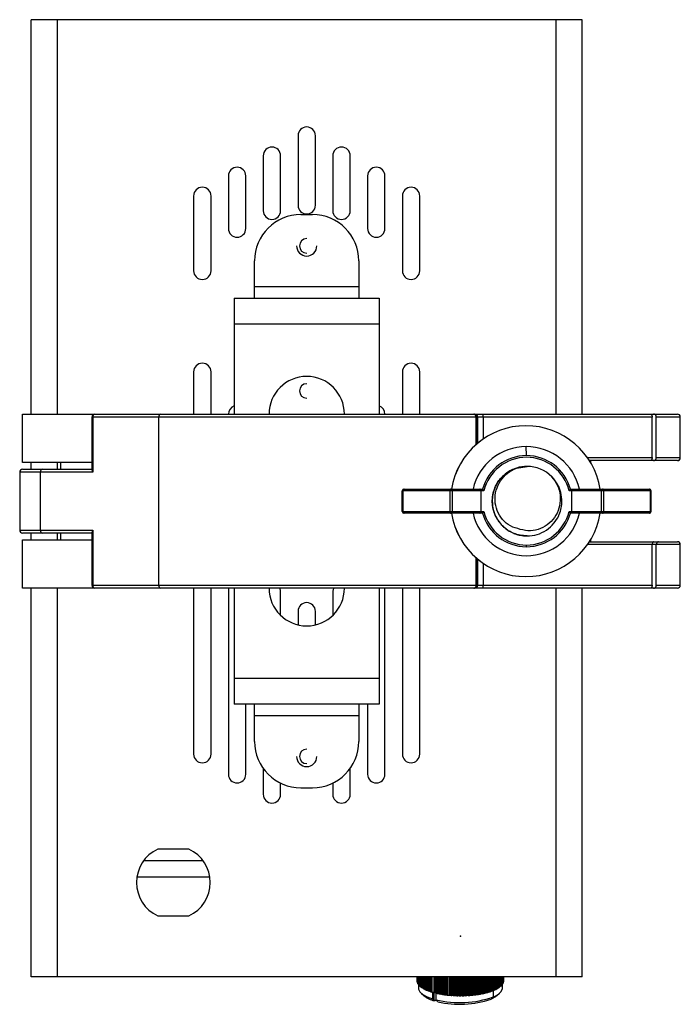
# Model space of a CAD drawing. Header units: millimetres. Extents: x 17 to 150, y -438 to -131.
# Tile 1 of 2: x 34 to 148, y -438 to -269. Entities that reach past the tile are written whole.
import ezdxf

# ---------------------------------------------------------------- set-up
doc = ezdxf.new("R2010")
doc.units = ezdxf.units.MM
doc.header["$PDSIZE"] = -1

msp = doc.modelspace()

# ---------------------------------------------------------------- linework, layer by layer
at = {"color": 7, "linetype": 'Continuous', "lineweight": 25}
for p, q in [((131.43, -268.62), (36.43, -268.62)), ((36.43, -336.62), (36.43, -268.62)), ((40.93, -336.62), (40.93, -268.62)), ((126.93, -336.62), (126.93, -268.62)), ((131.43, -336.62), (131.43, -268.62)), ((82.43, -288.62), (82.43, -300.62)), ((85.43, -300.62), (85.43, -288.62)), ((76.43, -292.09), (76.43, -301.55)), ((79.43, -301.55), (79.43, -292.09)), ((88.43, -292.09), (88.43, -301.55)), ((91.43, -301.55), (91.43, -292.09)), ((70.43, -295.55), (70.43, -304.62)), ((73.43, -304.62), (73.43, -295.55)), ((94.43, -295.55), (94.43, -304.62)), ((97.43, -304.62), (97.43, -295.55)), ((64.43, -299.02), (64.43, -311.91)), ((67.43, -311.91), (67.43, -299.02)), ((100.43, -299.02), (100.43, -311.91)), ((103.43, -311.91), (103.43, -299.02)), ((82.93, -302.2), (84.93, -302.2)), ((74.93, -316.62), (74.93, -310.2)), ((92.93, -310.2), (92.93, -316.62)), ((74.93, -314.62), (92.93, -314.62)), ((71.43, -316.62), (71.43, -336.62)), ((71.43, -316.62), (96.43, -316.62)), ((96.43, -316.62), (96.43, -336.62)), ((96.43, -321.12), (71.43, -321.12)), ((64.43, -329.34), (64.43, -336.62)), ((67.43, -336.62), (67.43, -329.34)), ((100.43, -329.34), (100.43, -336.62)), ((103.43, -336.62), (103.43, -329.34)), ((34.93, -336.62), (147.86, -336.62)), ((34.93, -344.97), (34.93, -336.62)), ((46.9, -337.12), (46.9, -346.27)), ((143.5, -337.12), (46.9, -337.12)), ((47.05, -337.12), (47.05, -346.62)), ((58.43, -366.12), (58.43, -337.12)), ((113.16, -341.84), (113.16, -337.12)), ((113.34, -337.12), (113.34, -341.68)), ((113.42, -341.62), (113.42, -337.12)), ((114.38, -337.12), (114.38, -340.89)), ((143.5, -344.12), (143.5, -337.12)), ((144.22, -344.12), (144.22, -337.12)), ((148.36, -337.12), (144.22, -337.12)), ((148.36, -344.12), (148.36, -337.12)), ((121.73, -338.62), (121.72, -338.62)), ((121.83, -343.77), (121.79, -342.21)), ((132.35, -344.12), (143.5, -344.12)), ((144.22, -344.12), (148.36, -344.12)), ((46.9, -344.97), (34.93, -344.97)), ((34.93, -346.12), (46.9, -346.12)), ((36.43, -346.12), (36.43, -344.97)), ((40.93, -346.12), (40.93, -344.97)), ((41.5, -346.12), (41.5, -344.97)), ((120.1, -345.91), (121.94, -345.62)), ((121.84, -345.62), (121.83, -345.62)), ((121.85, -345.62), (121.84, -345.62)), ((121.85, -345.62), (121.85, -345.62)), ((121.86, -345.62), (121.86, -345.62)), ((121.87, -345.62), (121.87, -345.62)), ((121.88, -345.62), (121.88, -345.62)), ((121.89, -345.62), (121.89, -345.62)), ((121.9, -345.62), (121.9, -345.62)), ((121.91, -345.62), (121.91, -345.62)), ((121.92, -345.62), (121.92, -345.62)), ((121.94, -345.62), (121.94, -345.62)), ((147.86, -344.62), (132.68, -344.62)), ((132.9, -344.97), (132.93, -344.97)), ((132.93, -344.97), (132.93, -344.62)), ((34.43, -346.62), (34.43, -356.62)), ((47.05, -346.62), (34.43, -346.62)), ((38, -356.62), (38, -346.62)), ((100.72, -349.55), (114.24, -349.55)), ((129.42, -349.55), (143.01, -349.55)), ((114.48, -349.85), (100.42, -349.85)), ((100.42, -353.4), (100.42, -349.85)), ((100.51, -349.85), (100.51, -353.4)), ((108.69, -353.4), (108.69, -349.85)), ((109.02, -349.85), (109.02, -353.4)), ((114.03, -353.4), (114.03, -349.85)), ((143.31, -349.85), (129.18, -349.85)), ((129.63, -353.4), (129.63, -349.85)), ((134.77, -353.4), (134.77, -349.85)), ((135.1, -349.85), (135.1, -353.4)), ((143.23, -353.4), (143.23, -349.85)), ((143.31, -353.4), (143.31, -349.85)), ((100.42, -353.4), (114.48, -353.4)), ((114.24, -353.7), (100.72, -353.7)), ((129.18, -353.4), (143.31, -353.4)), ((143.01, -353.7), (129.42, -353.7)), ((34.43, -356.62), (47.05, -356.62)), ((46.9, -357.12), (34.93, -357.12)), ((36.43, -358.27), (36.43, -357.12)), ((40.93, -358.27), (40.93, -357.12)), ((41.5, -358.27), (41.5, -357.12)), ((46.9, -356.97), (46.9, -366.12)), ((47.05, -356.62), (47.05, -366.12)), ((121.83, -357.62), (121.83, -357.62)), ((121.84, -357.62), (121.84, -357.62)), ((121.85, -357.62), (121.85, -357.62)), ((121.86, -357.62), (121.86, -357.62)), ((121.87, -357.62), (121.87, -357.62)), ((121.88, -357.62), (121.88, -357.62)), ((121.89, -357.62), (121.89, -357.62)), ((121.91, -357.62), (121.9, -357.62)), ((121.9, -357.62), (121.9, -357.62)), ((121.92, -357.62), (121.91, -357.62)), ((121.93, -357.62), (121.92, -357.62)), ((121.93, -357.62), (121.93, -357.62)), ((34.93, -358.27), (46.9, -358.27)), ((34.93, -366.62), (34.93, -358.27)), ((148.36, -359.12), (132.35, -359.12)), ((132.68, -358.62), (147.86, -358.62)), ((132.93, -358.27), (132.9, -358.27)), ((132.93, -358.62), (132.93, -358.27)), ((143.5, -366.12), (143.5, -359.12)), ((144.22, -366.12), (144.22, -359.12)), ((148.36, -366.12), (148.36, -359.12)), ((113.16, -366.12), (113.16, -361.41)), ((113.34, -361.57), (113.34, -366.12)), ((113.42, -366.12), (113.42, -361.63)), ((114.38, -362.35), (114.38, -366.12)), ((121.73, -364.62), (121.72, -364.62)), ((147.86, -366.62), (34.93, -366.62)), ((36.43, -433.62), (36.43, -366.62)), ((40.93, -433.62), (40.93, -366.62)), ((46.9, -366.12), (143.5, -366.12)), ((64.43, -366.62), (64.43, -395.23)), ((67.43, -395.23), (67.43, -366.62)), ((70.43, -366.62), (70.43, -398.7)), ((71.43, -366.62), (71.43, -386.62)), ((79.43, -367.16), (79.33, -366.62)), ((88.53, -366.62), (88.43, -367.16)), ((96.43, -366.62), (96.43, -386.62)), ((97.43, -398.7), (97.43, -366.62)), ((100.43, -366.62), (100.43, -395.23)), ((103.43, -395.23), (103.43, -366.62)), ((126.93, -433.62), (126.93, -366.62)), ((131.43, -433.62), (131.43, -366.62)), ((144.22, -366.12), (148.36, -366.12)), ((79.43, -371.31), (79.43, -367.16)), ((88.43, -367.16), (88.43, -371.31)), ((82.43, -370.62), (82.43, -372.95)), ((85.43, -372.95), (85.43, -370.62)), ((71.43, -382.12), (96.43, -382.12)), ((96.43, -386.62), (71.43, -386.62)), ((73.43, -398.7), (73.43, -386.62)), ((74.93, -393.05), (74.93, -386.62)), ((92.93, -386.62), (92.93, -393.05)), ((94.43, -386.62), (94.43, -398.7)), ((92.93, -388.62), (74.93, -388.62)), ((76.43, -397.71), (76.43, -402.16)), ((91.43, -402.16), (91.43, -397.71)), ((79.43, -402.16), (79.43, -400.24)), ((88.43, -400.24), (88.43, -402.16)), ((82.93, -401.05), (84.93, -401.05)), ((63.63, -411.62), (58.24, -411.62)), ((66.04, -413.6), (55.82, -413.6)), ((67.21, -416.42), (54.65, -416.42)), ((58.24, -423.12), (63.63, -423.12)), ((131.43, -433.62), (36.43, -433.62)), ((102.98, -433.62), (102.98, -434.35)), ((102.99, -434.46), (102.99, -433.62)), ((102.99, -434.46), (103, -434.46)), ((103, -433.62), (103, -434.53)), ((103.03, -434.63), (103.03, -433.62)), ((103.06, -433.62), (103.06, -434.7)), ((103.11, -434.81), (103.11, -433.62)), ((103.15, -433.62), (103.15, -434.88)), ((103.22, -434.98), (103.22, -433.62)), ((103.28, -433.62), (103.28, -435.05)), ((103.37, -435.15), (103.37, -433.62)), ((103.44, -433.62), (103.44, -435.22)), ((103.56, -435.32), (103.56, -433.62)), ((103.64, -433.62), (103.64, -435.38)), ((103.78, -435.48), (103.78, -433.62)), ((103.87, -433.62), (103.87, -435.54)), ((104.03, -435.64), (104.03, -433.62)), ((104.14, -433.62), (104.14, -435.7)), ((104.31, -435.79), (104.31, -433.62)), ((104.43, -433.62), (104.43, -435.84)), ((104.62, -435.93), (104.62, -433.62)), ((104.75, -433.62), (104.75, -435.98)), ((104.96, -436.06), (104.96, -433.62)), ((105.1, -433.62), (105.1, -436.11)), ((105.33, -436.19), (105.33, -433.62)), ((105.47, -436.19), (105.47, -433.62)), ((105.48, -433.62), (105.48, -436.24)), ((105.49, -436.24), (105.49, -433.62)), ((105.84, -433.62), (105.84, -437.64)), ((106.12, -433.62), (106.12, -436.41)), ((106.13, -436.41), (106.13, -433.62)), ((106.28, -436.41), (106.28, -433.62)), ((106.3, -433.62), (106.3, -436.45)), ((106.57, -436.51), (106.57, -433.62)), ((106.71, -436.5), (106.71, -433.62)), ((106.75, -433.62), (106.75, -436.55)), ((107.02, -436.6), (107.02, -433.62)), ((107.16, -436.58), (107.16, -433.62)), ((107.21, -433.62), (107.21, -436.63)), ((107.49, -436.67), (107.49, -433.62)), ((107.63, -436.66), (107.63, -433.62)), ((107.68, -433.62), (107.68, -436.7)), ((107.97, -436.74), (107.97, -433.62)), ((108.11, -436.72), (108.11, -433.62)), ((108.17, -433.62), (108.17, -436.76)), ((108.47, -436.79), (108.47, -433.62)), ((108.6, -436.77), (108.6, -433.62)), ((108.67, -433.62), (108.67, -436.81)), ((108.98, -436.83), (108.98, -433.62)), ((109.1, -436.8), (109.1, -433.62)), ((109.18, -433.62), (109.18, -436.85)), ((109.49, -436.86), (109.49, -433.62)), ((109.61, -436.83), (109.61, -433.62)), ((109.7, -433.62), (109.7, -436.87)), ((110.01, -436.88), (110.01, -433.62)), ((110.12, -436.84), (110.12, -433.62)), ((110.22, -433.62), (110.22, -436.88)), ((110.53, -436.88), (110.53, -433.62)), ((110.63, -436.84), (110.63, -433.62)), ((110.74, -433.62), (110.74, -436.88)), ((111.05, -436.87), (111.05, -433.62)), ((111.14, -436.83), (111.14, -433.62)), ((111.26, -433.62), (111.26, -436.87)), ((111.56, -436.85), (111.56, -433.62)), ((111.65, -436.81), (111.65, -433.62)), ((111.77, -433.62), (111.77, -436.84)), ((112.07, -436.82), (112.07, -433.62)), ((112.15, -436.78), (112.15, -433.62)), ((112.28, -433.62), (112.28, -436.8)), ((112.58, -436.77), (112.58, -433.62)), ((112.65, -436.73), (112.65, -433.62)), ((112.78, -433.62), (112.78, -436.75)), ((113.07, -436.72), (113.07, -433.62)), ((113.13, -436.67), (113.13, -433.62)), ((113.26, -433.62), (113.26, -436.69)), ((113.55, -436.65), (113.55, -433.62)), ((113.6, -436.6), (113.6, -433.62)), ((113.74, -433.62), (113.74, -436.62)), ((114.01, -436.57), (114.01, -433.62)), ((114.05, -436.52), (114.05, -433.62)), ((114.2, -433.62), (114.2, -436.53)), ((114.46, -436.48), (114.46, -433.62)), ((114.49, -436.43), (114.49, -433.62)), ((114.63, -433.62), (114.63, -436.44)), ((114.89, -436.37), (114.89, -433.62)), ((114.91, -436.32), (114.91, -433.62)), ((115.05, -433.62), (115.05, -436.33)), ((115.29, -436.26), (115.29, -433.62)), ((115.3, -436.21), (115.3, -433.62)), ((115.45, -433.62), (115.45, -436.22)), ((115.67, -436.14), (115.67, -433.62)), ((115.82, -433.62), (115.82, -436.09)), ((116.03, -436.01), (116.03, -433.62)), ((116.17, -433.62), (116.17, -435.96)), ((116.36, -435.88), (116.36, -433.62)), ((116.48, -433.62), (116.48, -435.82)), ((116.66, -435.73), (116.66, -433.62)), ((116.77, -433.62), (116.77, -435.67)), ((116.93, -435.58), (116.93, -433.62)), ((117.03, -433.62), (117.03, -435.51)), ((117.17, -435.42), (117.17, -433.62)), ((117.25, -433.62), (117.25, -435.35)), ((117.37, -435.26), (117.37, -433.62)), ((117.45, -433.62), (117.45, -435.19)), ((117.54, -435.09), (117.54, -433.62)), ((117.6, -433.62), (117.6, -435.02)), ((117.68, -434.92), (117.68, -433.62)), ((117.73, -433.62), (117.73, -434.85)), ((117.78, -434.74), (117.78, -433.62)), ((117.81, -433.62), (117.81, -434.67)), ((117.85, -434.57), (117.85, -433.62)), ((117.85, -434.5), (117.86, -434.49)), ((117.86, -433.62), (117.86, -434.49)), ((117.88, -434.39), (117.88, -433.62)), ((117.88, -433.62), (117.88, -434.32)), ((117.88, -434.32), (117.88, -434.32)), ((103.03, -434.63), (103.06, -434.64)), ((103.11, -434.81), (103.15, -434.82)), ((103.18, -434.92), (103.18, -435.55)), ((103.22, -434.98), (103.28, -434.99)), ((103.37, -435.15), (103.44, -435.16)), ((103.56, -435.32), (103.64, -435.33)), ((103.78, -435.48), (103.87, -435.49)), ((104.03, -435.64), (104.14, -435.65)), ((104.31, -435.79), (104.43, -435.79)), ((104.62, -435.93), (104.75, -435.93)), ((104.96, -436.06), (105.1, -436.06)), ((105.33, -436.19), (105.47, -436.19)), ((105.47, -436.19), (105.48, -436.24)), ((105.49, -436.24), (105.62, -436.19)), ((105.62, -436.19), (105.62, -437.41)), ((115.29, -436.26), (115.3, -436.21)), ((115.3, -436.21), (115.45, -436.22)), ((115.67, -436.09), (115.82, -436.09)), ((116.03, -435.96), (116.17, -435.96)), ((116.11, -435.96), (116.11, -437.1)), ((116.36, -435.82), (116.48, -435.82)), ((116.66, -435.68), (116.77, -435.67)), ((116.93, -435.53), (117.03, -435.51)), ((117.17, -435.37), (117.25, -435.35)), ((117.37, -435.2), (117.45, -435.19)), ((117.54, -435.03), (117.6, -435.02)), ((117.68, -434.86), (117.73, -434.85)), ((117.68, -435.55), (117.68, -434.92)), ((117.78, -434.68), (117.81, -434.67)), ((103.68, -436.46), (104.14, -436.86)), ((105.48, -436.24), (105.49, -436.24)), ((105.84, -437.64), (105.83, -437.64)), ((105.83, -437.64), (105.83, -437.64)), ((106.47, -437.81), (105.84, -437.64)), ((106.04, -437.69), (105.93, -437.74)), ((106.12, -436.41), (106.13, -436.41)), ((106.13, -436.41), (106.28, -436.41)), ((106.24, -437.58), (106.24, -436.41)), ((106.47, -437.83), (106.24, -437.58)), ((106.28, -436.41), (106.3, -436.45)), ((106.55, -437.91), (106.47, -437.82)), ((106.57, -436.51), (106.71, -436.5)), ((106.71, -436.5), (106.75, -436.55)), ((107.02, -436.6), (107.16, -436.58)), ((107.16, -436.58), (107.21, -436.63)), ((107.49, -436.67), (107.63, -436.66)), ((107.63, -436.66), (107.68, -436.7)), ((107.97, -436.74), (108.11, -436.72)), ((108.11, -436.72), (108.17, -436.76)), ((108.47, -436.79), (108.6, -436.77)), ((108.6, -436.77), (108.67, -436.81)), ((108.98, -436.83), (109.1, -436.8)), ((109.1, -436.8), (109.18, -436.85)), ((109.49, -436.86), (109.61, -436.83)), ((109.61, -436.83), (109.7, -436.87)), ((110.01, -436.88), (110.12, -436.84)), ((110.12, -436.84), (110.22, -436.88)), ((110.53, -436.88), (110.63, -436.84)), ((110.63, -436.84), (110.74, -436.88)), ((111.05, -436.87), (111.14, -436.83)), ((111.14, -436.83), (111.26, -436.87)), ((111.56, -436.85), (111.65, -436.81)), ((111.65, -436.81), (111.77, -436.84)), ((112.07, -436.82), (112.15, -436.78)), ((112.15, -436.78), (112.28, -436.8)), ((112.58, -436.77), (112.65, -436.73)), ((112.65, -436.73), (112.78, -436.75)), ((113.07, -436.72), (113.13, -436.67)), ((113.13, -436.67), (113.26, -436.69)), ((113.55, -436.65), (113.6, -436.6)), ((113.6, -436.6), (113.74, -436.62)), ((114.01, -436.57), (114.05, -436.52)), ((114.05, -436.52), (114.2, -436.53)), ((114.46, -436.48), (114.49, -436.43)), ((114.49, -436.43), (114.63, -436.44)), ((114.89, -436.37), (114.91, -436.32)), ((114.91, -436.32), (115.05, -436.33)), ((115.72, -437.46), (116.11, -437.1)), ((116.72, -436.86), (117.18, -436.46))]:
    msp.add_line(p, q, dxfattribs=at)
at = {"color": 7, "linetype": 'Continuous', "lineweight": 25, "flags": 128}
for points in [[(108.78, -349.55), (108.76, -349.56), (108.74, -349.57), (108.73, -349.6), (108.71, -349.64), (108.7, -349.68), (108.69, -349.73), (108.69, -349.79), (108.69, -349.85)], [(135.1, -349.85), (135.1, -349.79), (135.1, -349.73), (135.09, -349.68), (135.08, -349.64), (135.06, -349.6), (135.05, -349.57), (135.03, -349.56), (135.01, -349.55)], [(108.69, -353.4), (108.69, -353.46), (108.69, -353.51), (108.7, -353.57), (108.71, -353.61), (108.73, -353.65), (108.74, -353.68), (108.76, -353.69), (108.78, -353.7)], [(135.01, -353.7), (135.03, -353.69), (135.05, -353.68), (135.06, -353.65), (135.08, -353.61), (135.09, -353.57), (135.1, -353.51), (135.1, -353.46), (135.1, -353.4)], [(103.18, -435.55), (103.21, -435.77), (103.45, -436.23), (103.95, -436.67), (104.68, -437.07), (105.62, -437.41)], [(116.11, -437.1), (116.92, -436.66), (117.45, -436.17), (117.67, -435.66), (117.68, -435.55)], [(105.62, -437.41), (105.74, -437.54), (105.83, -437.64)], [(105.83, -437.64), (105.89, -437.7), (105.93, -437.74)], [(116.72, -436.86), (116.47, -437.05), (115.72, -437.46)]]:
    msp.add_lwpolyline(points, dxfattribs=at)
at = {"color": 7, "linetype": 'Continuous', "lineweight": 25}
for centre, radius, start, end in [((83.93, -288.62), 1.5, 0, 180), ((77.93, -292.09), 1.5, 360, 180), ((89.93, -292.09), 1.5, 360, 180), ((71.93, -295.55), 1.5, 0, 180), ((95.93, -295.55), 1.5, 0, 180), ((65.93, -299.02), 1.5, 0, 180), ((101.93, -299.02), 1.5, 0, 180), ((77.93, -301.55), 1.5, 180, 0), ((83.93, -300.62), 1.5, 180, 0), ((89.93, -301.55), 1.5, 180, 0), ((82.93, -310.2), 8, 90, 180), ((84.93, -310.2), 8, 0, 90), ((71.93, -304.62), 1.5, 180, 0), ((95.93, -304.62), 1.5, 180, 0), ((83.93, -307.62), 1.25, 90, 270), ((83.93, -307.62), 1.75, 180, 0), ((65.93, -311.91), 1.5, 180, 0), ((101.93, -311.91), 1.5, 180, 0), ((65.93, -329.34), 1.5, 0, 180), ((101.93, -329.34), 1.5, 0, 180), ((83.93, -336.62), 6.5, 0, 180), ((83.93, -332.62), 1.25, 90, 270), ((71.93, -336.62), 1.5, 109.4712, 180), ((95.93, -336.62), 1.5, 0, 70.5288), ((47.4, -337.12), 0.5, 90, 180), ((47.49, -337.06), 0.446, 101.663, 188.1639), ((58.87, -337.06), 0.446, 101.663, 188.1639), ((112.7, -337.08), 0.46, 354.6945, 83.4617), ((112.84, -337.12), 0.499, 359.891, 89.8906), ((112.92, -337.12), 0.499, 359.891, 89.8906), ((110.78, -337), 3.6, 358.0109, 5.9867), ((147.86, -337.12), 0.5, 0, 90), ((121.72, -351.62), 13, 90.0004, 170.8159), ((121.73, -351.62), 13, 90.0004, 170.8159), ((121.73, -351.62), 13, 9.184, 89.9997), ((121.79, -351.62), 9.41, 90.0003, 167.2675), ((121.79, -351.62), 9.41, 12.7325, 89.9997), ((121.83, -351.62), 7.85, 90.0003, 164.7405), ((121.83, -351.62), 7.56, 13.5751, 166.4249), ((121.83, -351.62), 7.85, 15.2595, 89.9997), ((147.85, -344.13), 0.499, 270.1094, 0.109), ((147.86, -344.12), 0.5, 270, 0), ((34.93, -346.62), 0.5, 90, 180), ((38.44, -346.56), 0.446, 101.663, 188.1639), ((121.94, -351.62), 6, 90, 107.8448), ((121.94, -351.62), 6, 44.6241, 89.9999), ((100.72, -349.85), 0.3, 90, 180), ((100.77, -349.81), 0.268, 101.0696, 187.8791), ((108.75, -349.82), 0.277, 354.8113, 83.6394), ((135.04, -349.82), 0.276, 96.6302, 185.3654), ((142.96, -349.81), 0.269, 352.3148, 79.3216), ((143.01, -349.85), 0.3, 359.9996, 89.9996), ((100.72, -353.4), 0.3, 180, 270), ((100.77, -353.44), 0.268, 172.1209, 258.9304), ((108.75, -353.42), 0.277, 276.3606, 5.1887), ((121.72, -351.62), 13, 189.184, 269.9997), ((121.73, -351.62), 13, 189.184, 269.9997), ((121.79, -351.62), 9.41, 192.7324, 347.2676), ((121.83, -351.62), 7.85, 195.2595, 269.9997), ((121.83, -351.62), 7.56, 193.5752, 269.9997), ((121.73, -351.62), 13, 270.0004, 350.8159), ((121.83, -351.62), 7.56, 270.0003, 346.4248), ((121.83, -351.62), 7.85, 270.0003, 344.7405), ((135.04, -353.43), 0.276, 174.6346, 263.3698), ((142.96, -353.44), 0.269, 280.6784, 7.6852), ((143.01, -353.4), 0.3, 270.0004, 0.0004), ((34.93, -356.62), 0.5, 180, 270), ((38.44, -356.69), 0.446, 171.8361, 258.337), ((100.65, -359.24), 21.18, 359.352, 0.1425), ((147.86, -359.12), 0.5, 360, 90), ((47.4, -366.12), 0.5, 180, 270), ((47.49, -366.19), 0.446, 171.8361, 258.337), ((58.87, -366.19), 0.446, 171.8361, 258.337), ((83.93, -366.62), 6.5, 180, 0), ((112.7, -366.17), 0.46, 276.5383, 5.3055), ((112.84, -366.13), 0.499, 270.1094, 0.109), ((112.92, -366.13), 0.499, 270.1094, 0.109), ((110.78, -366.25), 3.6, 354.0133, 1.9891), ((147.86, -366.12), 0.5, 270, 0), ((83.93, -370.62), 1.5, 0, 180), ((82.93, -393.05), 8, 180, 270), ((84.93, -393.05), 8, 270, 0), ((65.93, -395.23), 1.5, 180, 0), ((83.93, -395.62), 1.25, 90, 270), ((101.93, -395.23), 1.5, 180, 0), ((83.93, -395.62), 1.75, 180, 0), ((71.93, -398.7), 1.5, 180, 360), ((95.93, -398.7), 1.5, 180, 360), ((77.93, -402.16), 1.5, 180, 0), ((89.93, -402.16), 1.5, 180, 0), ((60.93, -417.37), 6.35, 115.1077, 244.8923), ((60.93, -417.37), 6.35, 295.1077, 64.8923), ((103.86, -434.33), 0.88, 181.0857, 188.0408), ((116.99, -434.33), 0.89, 349.4586, 356.3588), ((103.94, -434.32), 0.967, 192.6317, 199.1631), ((104.12, -434.25), 1.16, 203.3309, 209.1203), ((104.39, -434.09), 1.47, 212.7263, 217.6703), ((104.73, -433.81), 1.91, 220.7091, 224.8559), ((105.14, -433.38), 2.5, 227.3931, 230.8579), ((105.6, -432.79), 3.25, 232.9802, 235.8891), ((106.1, -432.02), 4.17, 237.6789, 240.145), ((106.62, -431.08), 5.24, 241.6714, 243.7872), ((107.15, -429.98), 6.47, 245.1056, 246.9444), ((107.67, -428.72), 7.83, 248.098, 249.7168), ((108.17, -427.33), 9.3, 250.7392, 252.1824), ((112.58, -427.02), 9.64, 287.3142, 288.724), ((113.07, -428.43), 8.14, 289.7214, 291.2985), ((113.59, -429.71), 6.76, 292.4209, 294.2073), ((114.12, -430.86), 5.5, 295.4864, 297.5362), ((114.64, -431.83), 4.39, 299.013, 301.3955), ((115.15, -432.64), 3.44, 303.1223, 305.9257), ((115.62, -433.26), 2.65, 307.9688, 311.3018), ((116.04, -433.73), 2.03, 313.741, 317.7282), ((116.4, -434.04), 1.55, 320.6506, 325.4131), ((116.69, -434.22), 1.22, 328.8923, 334.4995), ((116.88, -434.31), 0.999, 338.5511, 344.9401), ((107.08, -433.15), 4.74, 231.6367, 255.8838), ((110.34, -420.35), 17.71, 256.6088, 288.9975), ((109.41, -422.77), 14.03, 257.1884, 258.2857), ((110.35, -421.87), 16.49, 256.6891, 288.9974), ((109.72, -421.26), 15.58, 258.9954, 260.0189), ((109.96, -419.82), 17.03, 260.6843, 261.6485), ((110.15, -418.51), 18.36, 262.2785, 263.1958), ((110.28, -417.36), 19.51, 263.7981, 264.6789), ((110.36, -416.42), 20.46, 265.2599, 266.1133), ((110.41, -415.72), 21.16, 266.6789, 267.5132), ((110.43, -415.27), 21.61, 268.0686, 268.8914), ((110.43, -415.1), 21.78, 269.4415, 270.26), ((110.43, -415.21), 21.67, 270.8096, 271.6309), ((110.44, -415.6), 21.28, 272.1846, 273.0159), ((110.48, -416.25), 20.63, 273.5787, 274.4274), ((110.56, -417.14), 19.74, 275.0045, 275.8786), ((110.68, -418.24), 18.63, 276.4757, 277.3842), ((110.85, -419.52), 17.34, 278.0075, 278.9606), ((111.08, -420.94), 15.9, 279.6175, 280.6269), ((111.37, -422.44), 14.37, 281.3261, 282.4059), ((111.72, -423.98), 12.79, 283.1575, 284.3247), ((112.13, -425.52), 11.2, 285.1414, 286.4169)]:
    msp.add_arc(centre, radius, start, end, dxfattribs=at)
for points, knots in [([(143.22, -336.62), (143.26, -336.63), (143.34, -336.65), (143.43, -336.78), (143.49, -336.95), (143.49, -337.07), (143.5, -337.12)], [0, 0, 0, 0, 0.28424, 0.580904, 0.801365, 1, 1, 1, 1]), ([(144.22, -337.12), (144.22, -337.1), (144.22, -337.05), (144.2, -336.95), (144.16, -336.85), (144.1, -336.76), (143.97, -336.64), (143.84, -336.63), (143.74, -336.62)], [0, 0, 0, 0, 0.061275, 0.125613, 0.25118, 0.368855, 0.501751, 1, 1, 1, 1]), ([(143.5, -344.12), (143.49, -344.17), (143.49, -344.27), (143.45, -344.4), (143.4, -344.52), (143.32, -344.61), (143.25, -344.62), (143.22, -344.62)], [0, 0, 0, 0, 0.166884, 0.350031, 0.545339, 0.779004, 1, 1, 1, 1]), ([(143.74, -344.62), (143.84, -344.62), (143.97, -344.61), (144.1, -344.49), (144.16, -344.4), (144.2, -344.3), (144.22, -344.2), (144.22, -344.15), (144.22, -344.12)], [0, 0, 0, 0, 0.498082, 0.630758, 0.749054, 0.874724, 0.938588, 1, 1, 1, 1]), ([(121.93, -357.62), (121.15, -357.54), (120.19, -357.44), (119.23, -356.99), (118.9, -356.8), (118.7, -356.68), (118.6, -356.61), (118.56, -356.59), (118.47, -356.52), (118.16, -356.3), (117.71, -355.91), (117.27, -355.41), (116.92, -354.94), (116.63, -354.46), (116.44, -354.05), (116.31, -353.73), (116.18, -353.36), (116.04, -352.82), (115.95, -352.18), (115.92, -351.53), (115.96, -350.87), (116.11, -350.1), (116.34, -349.39), (116.67, -348.7), (117.09, -348.04), (117.63, -347.41), (118.27, -346.84), (118.93, -346.41), (119.57, -346.09), (119.96, -345.96), (120.12, -345.91)], [0, 0, 0, 0, 0.137773, 0.16657, 0.187712, 0.205066, 0.207021, 0.209315, 0.213431, 0.227127, 0.276339, 0.316681, 0.345787, 0.380353, 0.414919, 0.42534, 0.440405, 0.484439, 0.525136, 0.553573, 0.599854, 0.640979, 0.692313, 0.729941, 0.776168, 0.830985, 0.874565, 0.927712, 0.969554, 1, 1, 1, 1]), ([(119.9, -346.03), (119.81, -346.04), (119.38, -346.12), (118.97, -346.4), (118.31, -346.82), (117.45, -347.53), (116.76, -348.5), (116.44, -349.21), (116.39, -349.33), (116.37, -349.37), (116.33, -349.48), (116.2, -349.83), (116, -350.56), (115.88, -351.77), (116.04, -352.95), (116.42, -354.06), (116.91, -354.98), (117.91, -356.2), (118.92, -356.87), (119.65, -357.17), (119.68, -357.19), (119.78, -357.22), (120.14, -357.36), (120.86, -357.57), (121.54, -357.6), (121.93, -357.62)], [0, 0, 0, 0, 0.016226, 0.0781, 0.086475, 0.156859, 0.27751, 0.295125, 0.297114, 0.299418, 0.303587, 0.317519, 0.367724, 0.43786, 0.533975, 0.578569, 0.648846, 0.719348, 0.859331, 0.860013, 0.86119, 0.865029, 0.878644, 0.929588, 1, 1, 1, 1]), ([(120.76, -356.48), (120.18, -356.33), (119.02, -356.01), (117.63, -354.82), (116.69, -353.28), (116.32, -351.5), (116.52, -349.7), (117.29, -348.07), (118.5, -346.71), (119.57, -346.18), (120.1, -345.91)], [0, 0, 0, 0, 0.1252623, 0.2502096, 0.3752649, 0.5002154, 0.6252651, 0.7501864, 0.8751857, 1, 1, 1, 1]), ([(46.91, -346.27), (46.91, -346.28), (46.9, -346.34), (46.95, -346.46), (47.02, -346.57), (47.05, -346.62)], [0, 0, 0, 0, 0.119597, 0.564597, 1, 1, 1, 1]), ([(126.21, -347.41), (126.56, -347.89), (127.26, -348.86), (127.71, -350.62), (127.62, -352.42), (126.98, -354.11), (125.83, -355.5), (124.3, -356.44), (122.51, -356.86), (121.35, -356.61), (120.76, -356.48)], [0, 0, 0, 0, 0.125089, 0.25019, 0.375153, 0.500183, 0.625107, 0.750082, 0.875113, 1, 1, 1, 1]), ([(121.93, -357.62), (122.52, -357.57), (123.7, -357.47), (125.31, -356.68), (126.58, -355.54), (127.21, -354.54), (127.61, -353.62), (127.8, -353.02), (127.88, -352.44), (127.97, -351.68), (127.92, -350.58), (127.55, -349.45), (127.04, -348.39), (126.59, -347.86), (126.21, -347.41)], [0, 0, 0, 0, 0.124945, 0.249854, 0.374691, 0.48596, 0.499552, 0.587656, 0.620174, 0.624603, 0.749468, 0.852503, 0.874589, 1, 1, 1, 1]), ([(114.03, -349.85), (114.03, -349.83), (114.03, -349.79), (114.01, -349.73), (113.98, -349.67), (113.94, -349.61), (113.87, -349.56), (113.81, -349.55), (113.78, -349.55)], [0, 0, 0, 0, 0.112359, 0.231545, 0.360262, 0.500636, 0.750278, 1, 1, 1, 1]), ([(114.24, -349.55), (114.24, -349.55), (114.25, -349.55), (114.25, -349.56), (114.25, -349.56)], [0, 0, 0, 0, 0.560023, 1, 1, 1, 1]), ([(114.48, -349.85), (114.45, -349.81), (114.4, -349.75), (114.34, -349.67), (114.28, -349.59), (114.26, -349.57), (114.25, -349.56)], [0, 0, 0, 0, 0.2904733, 0.5000792, 0.7689662, 1, 1, 1, 1]), ([(129.18, -349.85), (129.21, -349.81), (129.26, -349.75), (129.32, -349.67), (129.38, -349.59), (129.4, -349.57), (129.41, -349.56)], [0, 0, 0, 0, 0.2856999, 0.5000895, 0.7679658, 1, 1, 1, 1]), ([(129.41, -349.56), (129.41, -349.55), (129.41, -349.55), (129.42, -349.55), (129.42, -349.55)], [0, 0, 0, 0, 0.559979, 1, 1, 1, 1]), ([(129.63, -349.85), (129.63, -349.83), (129.63, -349.79), (129.65, -349.73), (129.68, -349.67), (129.72, -349.61), (129.79, -349.56), (129.85, -349.55), (129.88, -349.55)], [0, 0, 0, 0, 0.112201, 0.231328, 0.360088, 0.500633, 0.750277, 1, 1, 1, 1]), ([(113.78, -353.7), (113.81, -353.7), (113.87, -353.69), (113.94, -353.64), (113.98, -353.58), (114.01, -353.52), (114.03, -353.46), (114.03, -353.42), (114.03, -353.4)], [0, 0, 0, 0, 0.249882, 0.499372, 0.639732, 0.768442, 0.88763, 1, 1, 1, 1]), ([(114.25, -353.69), (114.25, -353.69), (114.24, -353.7), (114.24, -353.7), (114.24, -353.7)], [0, 0, 0, 0, 0.559979, 1, 1, 1, 1]), ([(114.25, -353.69), (114.26, -353.68), (114.28, -353.65), (114.34, -353.58), (114.4, -353.5), (114.45, -353.44), (114.48, -353.4)], [0, 0, 0, 0, 0.231018, 0.499922, 0.709492, 1, 1, 1, 1]), ([(129.41, -353.69), (129.4, -353.68), (129.38, -353.65), (129.32, -353.58), (129.26, -353.5), (129.21, -353.43), (129.18, -353.4)], [0, 0, 0, 0, 0.232018, 0.499912, 0.714266, 1, 1, 1, 1]), ([(129.42, -353.7), (129.42, -353.7), (129.41, -353.7), (129.41, -353.69), (129.41, -353.69)], [0, 0, 0, 0, 0.560023, 1, 1, 1, 1]), ([(129.88, -353.7), (129.85, -353.7), (129.79, -353.69), (129.72, -353.64), (129.68, -353.58), (129.65, -353.52), (129.63, -353.46), (129.63, -353.42), (129.63, -353.4)], [0, 0, 0, 0, 0.249883, 0.499375, 0.639906, 0.76866, 0.887789, 1, 1, 1, 1]), ([(47.05, -356.62), (47, -356.7), (46.92, -356.82), (46.91, -356.93), (46.91, -356.97)], [0, 0, 0, 0, 0.558869, 1, 1, 1, 1]), ([(143.79, -358.62), (143.74, -358.63), (143.66, -358.65), (143.57, -358.78), (143.51, -358.95), (143.5, -359.07), (143.5, -359.12)], [0, 0, 0, 0, 0.289453, 0.587921, 0.805841, 1, 1, 1, 1]), ([(144.57, -358.62), (144.53, -358.63), (144.44, -358.65), (144.34, -358.74), (144.28, -358.84), (144.25, -358.93), (144.23, -359.02), (144.23, -359.09), (144.22, -359.12)], [0, 0, 0, 0, 0.2656, 0.499237, 0.627658, 0.753629, 0.877569, 1, 1, 1, 1]), ([(143.5, -366.12), (143.49, -366.17), (143.49, -366.27), (143.45, -366.4), (143.4, -366.52), (143.32, -366.61), (143.25, -366.62), (143.22, -366.62)], [0, 0, 0, 0, 0.1668837, 0.350031, 0.5453392, 0.7790036, 1, 1, 1, 1]), ([(143.74, -366.62), (143.84, -366.62), (143.97, -366.61), (144.1, -366.49), (144.16, -366.4), (144.2, -366.3), (144.22, -366.2), (144.22, -366.15), (144.22, -366.12)], [0, 0, 0, 0, 0.498082, 0.630758, 0.749054, 0.874724, 0.938588, 1, 1, 1, 1])]:
    msp.add_open_spline(points, degree=3, knots=knots, dxfattribs=at)
at = {"color": 7, "linetype": 'Continuous'}
msp.add_point((110.43, -426.63), dxfattribs=at)

doc.saveas('drawing.dxf')
